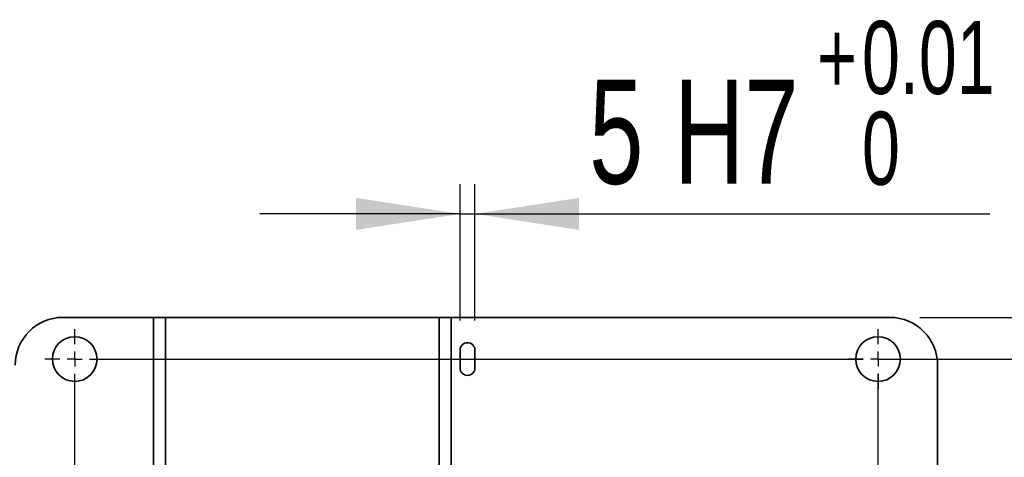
# Model space of a CAD drawing. Header units: millimetres. Extents: x 5 to 517, y 5 to 292.
# Tile 95 of 98: x 238 to 271, y 250 to 264. Entities that reach past the tile are written whole.
import ezdxf

# ---------------------------------------------------------------- set-up
doc = ezdxf.new("R2010")
doc.units = ezdxf.units.MM
doc.layers.add('图框', color=7, linetype='Continuous')
doc.styles.add('SLDTEXTSTYLE1', font='TXT', dxfattribs={"width": 0.7})
doc.dimstyles.new('SLDDIMSTYLE0', dxfattribs={"dimtxt": 3.5, "dimasz": 3.5, "dimexe": 0, "dimexo": 0.0625, "dimgap": 0.875, "dimtad": 2, "dimlfac": 10, "dimrnd": 1e-09, "dimzin": 12, "dimdsep": 46, "dimtxsty": 'SLDTEXTSTYLE1', "dimsah": 1, "dimcen": 0.09, "dimadec": 0, "dimazin": 3, "dimtfac": 1, "dimtofl": 0, "dimtmove": 0, "dimatfit": 3, "dimfxl": 0, "dimfrac": 2, "dimtolj": 1, "dimtzin": 12, "dimarcsym": 0})
doc.dimstyles.new('SLDDIMSTYLE4', dxfattribs={"dimtxt": 3.5, "dimasz": 3.5, "dimexe": 0, "dimexo": 0.0625, "dimgap": 0.875, "dimtad": 2, "dimlfac": 10, "dimrnd": 1e-09, "dimzin": 12, "dimdsep": 46, "dimtxsty": 'SLDTEXTSTYLE1', "dimsah": 1, "dimcen": 0.09, "dimadec": 0, "dimazin": 3, "dimtol": 1, "dimtp": 0.012, "dimtfac": 1, "dimtmove": 0, "dimatfit": 0, "dimfxl": 0, "dimfrac": 2, "dimtolj": 1, "dimarcsym": 0})

# ---------------------------------------------------------------- blocks, each defined once
blk = doc.blocks.new('_D_21')
at = {"layer": '图框'}
for p, q in [((266.885, 252.973), (281.945, 252.973)), ((280.945, 252.973), (280.945, 229.773)), ((266.885, 229.773), (281.945, 229.773))]:
    blk.add_line(p, q, dxfattribs=at)
for points in [[(280.945, 252.973), (280.406, 249.473), (281.483, 249.473)], [(280.945, 229.773), (281.483, 233.273), (280.406, 233.273)]]:
    blk.add_solid(points, dxfattribs=at)
at = {"layer": '图框', "insert": (276.433, 239.069), "char_height": 3.5, "attachment_point": 1, "rotation": 90, "style": 'SLDTEXTSTYLE1'}
blk.add_mtext('232', dxfattribs=at)
blk = doc.blocks.new('_D_22')
at = {"layer": '图框'}
for p, q in [((268.285, 254.373), (287.945, 254.373)), ((286.945, 254.373), (286.945, 228.373)), ((268.285, 228.373), (287.945, 228.373))]:
    blk.add_line(p, q, dxfattribs=at)
for points in [[(286.945, 254.373), (286.406, 250.873), (287.483, 250.873)], [(286.945, 228.373), (287.483, 231.873), (286.406, 231.873)]]:
    blk.add_solid(points, dxfattribs=at)
at = {"layer": '图框', "insert": (282.433, 239.071), "char_height": 3.5, "attachment_point": 1, "rotation": 90, "style": 'SLDTEXTSTYLE1'}
blk.add_mtext('260', dxfattribs=at)
blk = doc.blocks.new('_D_23')
at = {"layer": '图框'}
for p, q in [((252.835, 254.273), (252.835, 258.85)), ((253.335, 254.273), (253.335, 258.85)), ((252.835, 257.85), (246.104, 257.85)), ((252.835, 257.85), (253.335, 257.85)), ((253.335, 257.85), (270.64, 257.85))]:
    blk.add_line(p, q, dxfattribs=at)
for points in [[(252.835, 257.85), (249.335, 258.389), (249.335, 257.312)], [(253.335, 257.85), (256.835, 257.312), (256.835, 258.389)]]:
    blk.add_solid(points, dxfattribs=at)
at = {"layer": '图框', "attachment_point": 1, "style": 'SLDTEXTSTYLE1'}
for s, insert, char_height in [('0.01', (266.342, 264.329), 2.45), ('+', (264.835, 264.329), 2.45), ('5', (257.174, 262.362), 3.5), ('H7', (260.022, 262.362), 3.5), ('0', (266.342, 261.28), 2.45)]:
    blk.add_mtext(s, dxfattribs=dict(at, insert=insert, char_height=char_height))
blk = doc.blocks.new('SW_CENTERMARKSYMBOL_0')
at = {"layer": '图框', "color": 0}
for p, q in [((106, 10.7), (106, 11.2)), ((106, 10.2), (106, 10.45)), ((105.5, 10.2), (105, 10.2)), ((106, 10.2), (105.75, 10.2)), ((106, 10.2), (106, 9.95)), ((106, 10.2), (106.25, 10.2)), ((106.5, 10.2), (107, 10.2)), ((106, 9.7), (106, 9.2))]:
    blk.add_line(p, q, dxfattribs=at)
blk = doc.blocks.new('SW_CENTERMARKSYMBOL_1')
at = {"layer": '图框', "color": 0}
for p, q in [((0, 0.5), (0, 1)), ((27, 0.5), (27, 1)), ((-0.5, 0), (-1, 0)), ((0, 0), (-0.25, 0)), ((0, 0), (0, 0.25)), ((0, 0), (0, -0.25)), ((0, 0), (0.25, 0)), ((0.5, 0), (26.5, 0)), ((27, 0), (26.75, 0)), ((27, 0), (27, 0.25)), ((27, 0), (27, -0.25)), ((27, 0), (27.25, 0)), ((27.5, 0), (28, 0)), ((0, -22.7), (0, -0.5)), ((27, -22.7), (27, -0.5)), ((0, -23.2), (0, -22.95)), ((27, -23.2), (27, -22.95)), ((-0.5, -23.2), (-1, -23.2)), ((0, -23.2), (-0.25, -23.2)), ((0, -23.2), (0, -23.45)), ((0, -23.2), (0.25, -23.2)), ((0.5, -23.2), (26.5, -23.2)), ((27, -23.2), (26.75, -23.2)), ((27, -23.2), (27, -23.45)), ((27, -23.2), (27.25, -23.2)), ((27.5, -23.2), (28, -23.2)), ((0, -23.7), (0, -24.2)), ((27, -23.7), (27, -24.2))]:
    blk.add_line(p, q, dxfattribs=at)

msp = doc.modelspace()

# ---------------------------------------------------------------- linework, layer by layer
at = {"color": 7, "linetype": 'Continuous', "lineweight": 35}
for p, q in [((242.5346, 254.373), (239.4846, 254.373)), ((242.5346, 248.573), (242.5346, 254.373)), ((242.5346, 254.373), (242.9346, 254.373)), ((242.9346, 254.373), (242.9346, 248.573)), ((252.1346, 254.373), (242.9346, 254.373)), ((252.1346, 248.5629), (252.1346, 254.373)), ((252.1346, 254.373), (252.5346, 254.373)), ((252.5346, 248.573), (252.5346, 254.373)), ((267.2846, 254.373), (252.5346, 254.373)), ((252.8346, 252.673), (252.8346, 253.273)), ((253.3346, 253.273), (253.3346, 252.673)), ((268.8846, 248.573), (268.8846, 252.773))]:
    msp.add_line(p, q, dxfattribs=at)
for centre in [(239.8846, 252.973), (266.8846, 252.973)]:
    msp.add_circle(centre, 0.75, dxfattribs=at)
for centre, radius, start, end in [((239.4846, 252.773), 1.6, 90, 180), ((267.2846, 252.773), 1.6, 0, 90), ((253.0846, 253.273), 0.25, 0, 180), ((253.0846, 252.673), 0.25, 180, 0)]:
    msp.add_arc(centre, radius, start, end, dxfattribs=at)

# ---------------------------------------------------------------- block references
at = {"layer": '图框'}
for name, p in [('SW_CENTERMARKSYMBOL_0', (160.8846, 242.773)), ('SW_CENTERMARKSYMBOL_1', (239.8846, 252.973))]:
    msp.add_blockref(name, p, dxfattribs=at)

# ---------------------------------------------------------------- dimensions: what is measured, and where the dimension line sits
dim = msp.add_linear_dim(base=(253.3346, 257.8503), p1=(252.8346, 253.273), p2=(253.3346, 253.273), text='<>H7', dimstyle='SLDDIMSTYLE4', dxfattribs=at)
dim.commit()
dim.dimension.update_dxf_attribs({"geometry": '_D_23', "text_midpoint": (263.907, 257.8503), "dimtype": 160})
for base, p1, p2, picture, middle in [((286.9446, 228.373), (267.2846, 254.373), (267.2846, 228.373), '_D_22', (286.9446, 241.373)), ((280.9446, 229.773), (265.8846, 252.973), (265.8846, 229.773), '_D_21', (280.9446, 241.373))]:
    dim = msp.add_linear_dim(base=base, p1=p1, p2=p2, angle=90, dimstyle='SLDDIMSTYLE0', dxfattribs=at)
    dim.commit()
    dim.dimension.update_dxf_attribs({"geometry": picture, "text_midpoint": middle, "dimtype": 160})

doc.saveas('drawing.dxf')
